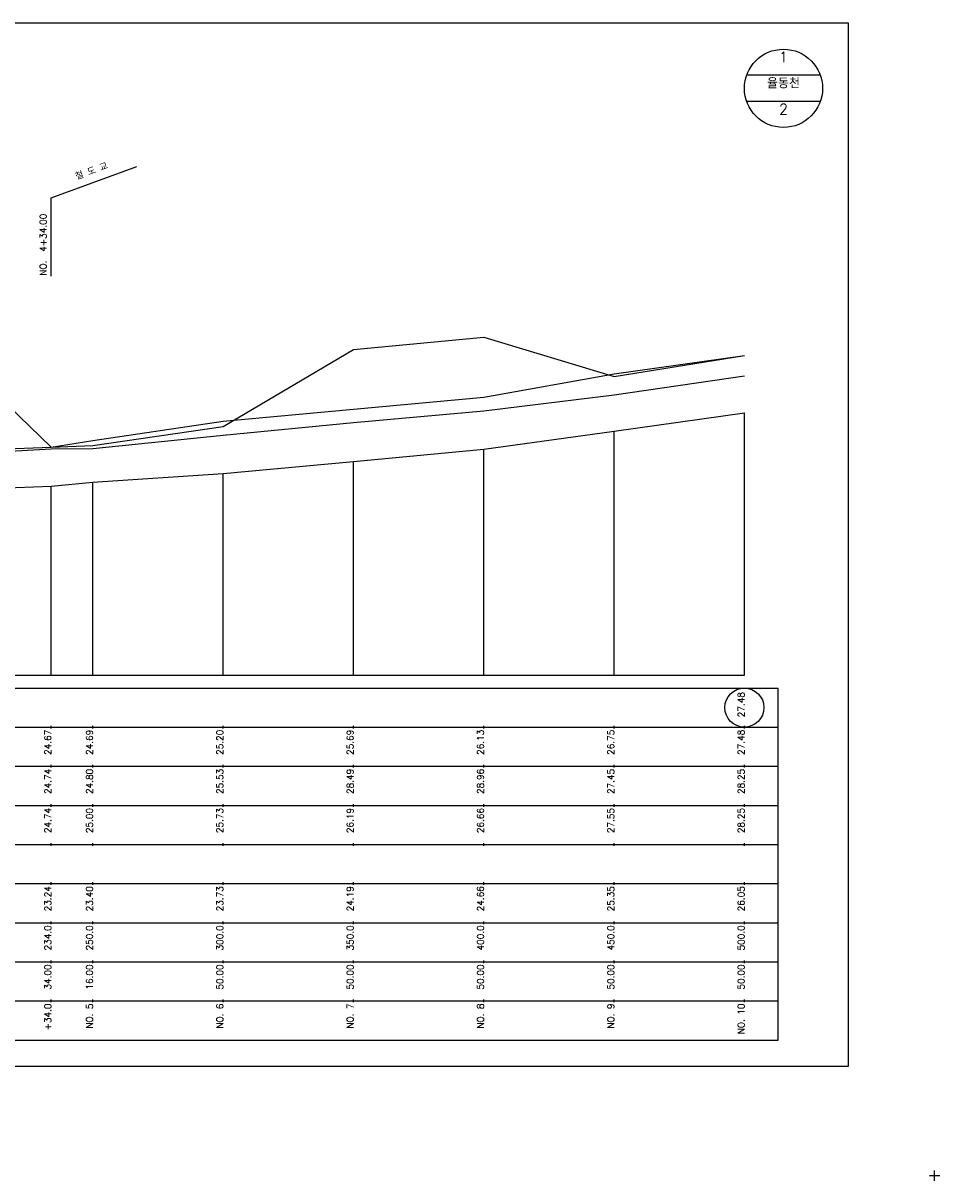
# Model space of a CAD drawing. Extents: x -1170 to -483, y 26 to 996.
# Tile 2 of 5: x -834 to -483, y 26 to 470. Entities that reach past the tile are written whole.
import ezdxf
from ezdxf.enums import TextEntityAlignment as Align

# ---------------------------------------------------------------- set-up
doc = ezdxf.new("R2010")
doc.units = 0
doc.header["$LTSCALE"] = 5
doc.linetypes.add('CENTER', pattern=[50.8, 31.75, -6.35, 6.35, -6.35])
doc.linetypes.add('PHANTOMX2', pattern=[127, 63.5, -12.7, 12.7, -12.7, 12.7, -12.7])
for name, color, linetype in [('6', 2, 'CONTINUOUS'), ('7', 3, 'CONTINUOUS'), ('8', 1, 'CONTINUOUS'), ('BOX', 5, 'CONTINUOUS'), ('DT1', 3, 'CONTINUOUS'), ('DT2', 6, 'CONTINUOUS'), ('LT1', 4, 'CONTINUOUS'), ('ST1', 7, 'CONTINUOUS')]:
    doc.layers.add(name, color=color, linetype=linetype)
doc.styles.add('GHS', font='ROMANS.shx', dxfattribs={"bigfont": 'GHS.shx'})

msp = doc.modelspace()

# ---------------------------------------------------------------- linework, layer by layer
at = {"layer": '6', "linetype": 'CENTER'}
msp.add_lwpolyline([(-1057.59, 298.47), (-1007.59, 294.17), (-972.59, 294.97), (-957.59, 296.07), (-907.59, 303.27), (-875.59, 308.17), (-857.59, 306.27), (-823.59, 307.47), (-807.59, 310.07), (-757.59, 317.37), (-707.59, 321.97), (-657.59, 326.67), (-607.59, 335.57), (-557.59, 342.57)], dxfattribs=at)
at = {"layer": '7', "linetype": 'PHANTOMX2'}
msp.add_lwpolyline([(-1057.59, 296.47), (-1007.59, 294.17), (-972.59, 294.97), (-957.59, 295.07), (-907.59, 302.27), (-875.59, 309.17), (-857.59, 340.27), (-823.59, 307.47), (-807.59, 308.07), (-757.59, 315.37), (-707.59, 344.97), (-657.59, 349.67), (-607.59, 334.57), (-557.59, 342.57)], dxfattribs=at)
at = {"layer": '8', "linetype": 'CONTINUOUS'}
msp.add_lwpolyline([(-1057.59, 288.17), (-1007.59, 292.87), (-972.59, 294.57), (-957.59, 294.07), (-907.59, 301.07), (-875.59, 303.67), (-857.59, 304.87), (-823.59, 306.77), (-807.59, 306.97), (-757.59, 312.07), (-707.59, 316.97), (-657.59, 321.37), (-607.59, 327.57), (-557.59, 334.87)], dxfattribs=at)
at = {"layer": 'BOX'}
msp.add_lwpolyline([(-1117.59, 70.07), (-517.59, 70.07), (-517.59, 470.07), (-1117.59, 470.07), (-1117.59, 70.07)], dxfattribs=at)
at = {"layer": 'LT1', "linetype": 'CONTINUOUS'}
for p, q in [((-823.59, 403.07), (-790.7, 415.04)), ((-823.59, 373.07), (-823.59, 403.07))]:
    msp.add_line(p, q, dxfattribs=at)
at = {"layer": 'LT1'}
for p, q in [((-557.59, 220.07), (-557.59, 320.57)), ((-607.59, 220.07), (-607.59, 313.57)), ((-657.59, 220.07), (-657.59, 306.67)), ((-707.59, 220.07), (-707.59, 301.97)), ((-807.59, 220.07), (-807.59, 294.07)), ((-757.59, 220.07), (-757.59, 297.37)), ((-823.59, 220.07), (-823.59, 292.47)), ((-1057.59, 220.07), (-557.59, 220.07)), ((-823.59, 199.57), (-823.59, 200.57)), ((-807.59, 199.57), (-807.59, 200.57)), ((-757.59, 199.57), (-757.59, 200.57)), ((-707.59, 199.57), (-707.59, 200.57)), ((-657.59, 199.57), (-657.59, 200.57)), ((-607.59, 199.57), (-607.59, 200.57)), ((-557.59, 199.57), (-557.59, 200.57)), ((-823.59, 184.57), (-823.59, 185.57)), ((-807.59, 184.57), (-807.59, 185.57)), ((-757.59, 184.57), (-757.59, 185.57)), ((-707.59, 184.57), (-707.59, 185.57)), ((-657.59, 184.57), (-657.59, 185.57)), ((-607.59, 184.57), (-607.59, 185.57)), ((-557.59, 184.57), (-557.59, 185.57)), ((-823.59, 169.57), (-823.59, 170.57)), ((-807.59, 169.57), (-807.59, 170.57)), ((-757.59, 169.57), (-757.59, 170.57)), ((-707.59, 169.57), (-707.59, 170.57)), ((-657.59, 169.57), (-657.59, 170.57)), ((-607.59, 169.57), (-607.59, 170.57)), ((-557.59, 169.57), (-557.59, 170.57)), ((-823.59, 154.57), (-823.59, 155.57)), ((-807.59, 154.57), (-807.59, 155.57)), ((-757.59, 154.57), (-757.59, 155.57)), ((-707.59, 154.57), (-707.59, 155.57)), ((-657.59, 154.57), (-657.59, 155.57)), ((-607.59, 154.57), (-607.59, 155.57)), ((-557.59, 154.57), (-557.59, 155.57)), ((-823.59, 139.57), (-823.59, 140.57)), ((-807.59, 139.57), (-807.59, 140.57)), ((-757.59, 139.57), (-757.59, 140.57)), ((-707.59, 139.57), (-707.59, 140.57)), ((-657.59, 139.57), (-657.59, 140.57)), ((-607.59, 139.57), (-607.59, 140.57)), ((-557.59, 139.57), (-557.59, 140.57)), ((-823.59, 124.57), (-823.59, 125.57)), ((-807.59, 124.57), (-807.59, 125.57)), ((-757.59, 124.57), (-757.59, 125.57)), ((-707.59, 124.57), (-707.59, 125.57)), ((-657.59, 124.57), (-657.59, 125.57)), ((-607.59, 124.57), (-607.59, 125.57)), ((-557.59, 124.57), (-557.59, 125.57)), ((-823.59, 109.57), (-823.59, 110.57)), ((-807.59, 109.57), (-807.59, 110.57)), ((-757.59, 109.57), (-757.59, 110.57)), ((-707.59, 109.57), (-707.59, 110.57)), ((-657.59, 109.57), (-657.59, 110.57)), ((-607.59, 109.57), (-607.59, 110.57)), ((-557.59, 109.57), (-557.59, 110.57)), ((-823.59, 94.57), (-823.59, 95.57)), ((-807.59, 94.57), (-807.59, 95.57)), ((-757.59, 94.57), (-757.59, 95.57)), ((-707.59, 94.57), (-707.59, 95.57)), ((-657.59, 94.57), (-657.59, 95.57)), ((-607.59, 94.57), (-607.59, 95.57)), ((-557.59, 94.57), (-557.59, 95.57))]:
    msp.add_line(p, q, dxfattribs=at)
msp.add_lwpolyline([(-1057.59, 268.47), (-1007.59, 274.17), (-972.59, 276.97), (-957.59, 280.07), (-907.59, 283.27), (-875.59, 285.17), (-857.59, 291.27), (-823.59, 292.47), (-807.59, 294.07), (-757.59, 297.37), (-707.59, 301.97), (-657.59, 306.67), (-607.59, 313.57), (-557.59, 320.57)], dxfattribs=at)
at = {"layer": 'ST1', "linetype": 'CONTINUOUS'}
for p, q in [((-528.45, 450.07), (-556.73, 450.07)), ((-528.45, 440.07), (-556.73, 440.07))]:
    msp.add_line(p, q, dxfattribs=at)
at = {"layer": 'ST1'}
for p, q in [((-1087.59, 215.07), (-544.59, 215.07)), ((-544.59, 80.07), (-544.59, 215.07)), ((-1080.09, 200.07), (-544.59, 200.07)), ((-1087.59, 185.07), (-544.59, 185.07)), ((-1080.09, 170.07), (-544.59, 170.07)), ((-1087.59, 155.07), (-544.59, 155.07)), ((-1087.59, 140.07), (-544.59, 140.07)), ((-1087.59, 125.07), (-544.59, 125.07)), ((-1087.59, 110.07), (-544.59, 110.07)), ((-1087.59, 95.07), (-544.59, 95.07)), ((-1087.59, 80.07), (-544.59, 80.07)), ((-486.59, 28.07), (-482.59, 28.07)), ((-484.59, 26.07), (-484.59, 30.07))]:
    msp.add_line(p, q, dxfattribs=at)
at = {"layer": 'ST1', "linetype": 'CONTINUOUS'}
for centre, radius in [((-542.59, 445.07), 15), ((-557.59, 207.57), 7.5)]:
    msp.add_circle(centre, radius, dxfattribs=at)

# ---------------------------------------------------------------- texts
at = {"layer": 'DT1', "linetype": 'CONTINUOUS', "style": 'GHS'}
for s, rotation, p in [('철 도 교', 20, (-807.59, 412.06)), ('27.48', 90, (-557.59, 208.69))]:
    msp.add_text(s, height=2.5, rotation=rotation, dxfattribs=at).set_placement(p, align=Align.CENTER)
msp.add_text('NO.  4+34.00', height=2.5, rotation=90, dxfattribs=at).set_placement((-825.34, 373.2))
for s, p in [('   24.67', (-823.59, 199.07)), ('   24.69', (-807.59, 199.07)), ('   25.20', (-757.59, 199.07)), ('   25.69', (-707.59, 199.07)), ('   26.13', (-657.59, 199.07)), ('   26.75', (-607.59, 199.07)), ('   27.48', (-557.59, 199.07))]:
    msp.add_text(s, height=2.5, rotation=90, dxfattribs=at).set_placement(p, align=Align.RIGHT)
at = {"layer": 'DT1', "linetype": 'PHANTOMX2', "style": 'GHS'}
for s, p in [(' 24.74', (-823.59, 184.07)), (' 24.80', (-807.59, 184.07)), (' 25.53', (-757.59, 184.07)), (' 28.49', (-707.59, 184.07)), (' 28.96', (-657.59, 184.07)), (' 27.45', (-607.59, 184.07)), (' 28.25', (-557.59, 184.07))]:
    msp.add_text(s, height=2.5, rotation=90, dxfattribs=at).set_placement(p, align=Align.RIGHT)
at = {"layer": 'DT1', "linetype": 'CENTER', "style": 'GHS'}
for s, p in [(' 24.74', (-823.59, 169.07)), (' 25.00', (-807.59, 169.07)), (' 25.73', (-757.59, 169.07)), (' 26.19', (-707.59, 169.07)), (' 26.66', (-657.59, 169.07)), (' 27.55', (-607.59, 169.07)), (' 28.25', (-557.59, 169.07))]:
    msp.add_text(s, height=2.5, rotation=90, dxfattribs=at).set_placement(p, align=Align.RIGHT)
at = {"layer": 'DT1', "style": 'GHS'}
for s, p in [(' 23.24', (-823.59, 139.07)), (' 23.40', (-807.59, 139.07)), (' 23.73', (-757.59, 139.07)), (' 24.19', (-707.59, 139.07)), (' 24.66', (-657.59, 139.07)), (' 25.35', (-607.59, 139.07)), (' 26.05', (-557.59, 139.07)), ('   234.0', (-823.59, 124.07)), ('   250.0', (-807.59, 124.07)), ('   300.0', (-757.59, 124.07)), ('   350.0', (-707.59, 124.07)), ('   400.0', (-657.59, 124.07)), ('   450.0', (-607.59, 124.07)), ('   500.0', (-557.59, 124.07)), ('  34.00', (-823.59, 109.07)), ('  16.00', (-807.59, 109.07)), ('  50.00', (-757.59, 109.07)), ('  50.00', (-707.59, 109.07)), ('  50.00', (-657.59, 109.07)), ('  50.00', (-607.59, 109.07)), ('  50.00', (-557.59, 109.07)), ('+34.0', (-823.59, 94.07)), ('NO. 5', (-807.59, 94.07)), ('NO. 6', (-757.59, 94.07)), ('NO. 7', (-707.59, 94.07)), ('NO. 8', (-657.59, 94.07)), ('NO. 9', (-607.59, 94.07)), ('NO. 10', (-557.59, 94.07))]:
    msp.add_text(s, height=2.5, rotation=90, dxfattribs=at).set_placement(p, align=Align.RIGHT)
at = {"layer": 'DT2', "linetype": 'CONTINUOUS', "style": 'GHS'}
for s, p in [('1', (-542.59, 455.07)), ('율동천', (-542.59, 445.07)), ('2', (-542.59, 435.07))]:
    msp.add_text(s, height=4, dxfattribs=at).set_placement(p, align=Align.CENTER)

doc.saveas('drawing.dxf')
